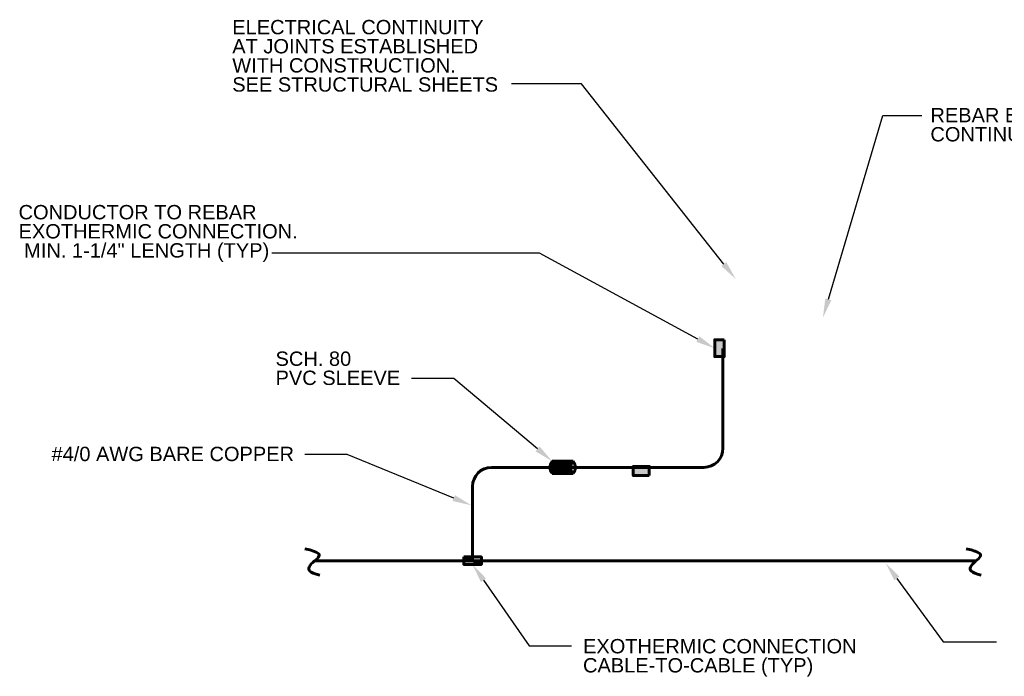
# Model space of a CAD drawing. Header units: inches. Extents: x 296 to 8995, y 82 to 10070.
# Tile 2 of 16: x 1123 to 1741, y 424 to 836. Entities that reach past the tile are written whole.
import ezdxf
from ezdxf import colors
from ezdxf.entities.mleader import LeaderData, LeaderLine
from ezdxf.math import Vec2, Vec3

# ---------------------------------------------------------------- set-up
doc = ezdxf.new("R2010")
doc.units = ezdxf.units.IN
doc.header["$MEASUREMENT"] = 0
for name, color, linetype, lineweight in [('E-ANNO-TEXT', 7, 'Continuous', 25), ('E-GND-GES', 92, 'Continuous', 60), ('E-LPS-COND', 92, 'Continuous', 60)]:
    doc.layers.add(name, color=color, linetype=linetype, lineweight=lineweight)
doc.styles.get("Standard").update_dxf_attribs({"font": 'arial.ttf'})

msp = doc.modelspace()

# ---------------------------------------------------------------- hatches: boundary and pattern name
at = {"layer": 'E-GND-GES'}
h = msp.add_hatch(color=256, dxfattribs=at)
h.dxf.hatch_style = 1
h.paths.add_polyline_path([(1565.15, 635.11), (1559.13, 635.11), (1559.13, 624.55), (1565.15, 624.55)])
h = msp.add_hatch(dxfattribs=at)
h.set_pattern_fill('ANSI31', color=256, scale=6)
h.set_pattern_definition([(45, (-31.40174, -147.52655), (-0.5303301, 0.5303301), [])])
edge = h.paths.add_edge_path()
edge.add_line((1465.46, 558.87), (1457.08, 558.87))
edge.add_spline(control_points=[(1457.08, 558.87), (1456.14, 557.53), (1455.66, 556.25), (1455.63, 555.03)], knot_values=[0, 0, 0, 0, 0.481265, 0.481265, 0.481265, 0.481265], degree=3, periodic=0)
edge.add_line((1455.63, 555.03), (1465.46, 555.03))
edge.add_line((1465.46, 555.03), (1465.46, 558.87))
edge = h.paths.add_edge_path()
edge.add_spline(control_points=[(1468.72, 555.03), (1468.75, 556.25), (1469.23, 557.53), (1470.18, 558.87)], knot_values=[0, 0, 0, 0, 0.481265, 0.481265, 0.481265, 0.481265], degree=3, periodic=0)
edge.add_line((1470.18, 558.87), (1465.46, 558.87))
edge.add_line((1465.46, 558.87), (1465.46, 555.03))
edge.add_line((1465.46, 555.03), (1468.72, 555.03))
edge = h.paths.add_edge_path()
edge.add_spline(control_points=[(1470.18, 551.21), (1469.18, 552.44), (1468.69, 553.71), (1468.72, 555.03)], knot_values=[0.481265, 0.481265, 0.481265, 0.481265, 1, 1, 1, 1], degree=3, periodic=0)
edge.add_line((1468.72, 555.03), (1465.46, 555.03))
edge.add_line((1465.46, 555.03), (1465.46, 551.21))
edge.add_line((1465.46, 551.21), (1470.18, 551.21))
edge = h.paths.add_edge_path()
edge.add_line((1465.46, 555.03), (1455.63, 555.03))
edge.add_spline(control_points=[(1455.63, 555.03), (1455.6, 553.71), (1456.09, 552.44), (1457.08, 551.21)], knot_values=[0.481265, 0.481265, 0.481265, 0.481265, 1, 1, 1, 1], degree=3, periodic=0)
edge.add_line((1457.08, 551.21), (1465.46, 551.21))
edge.add_line((1465.46, 551.21), (1465.46, 555.03))
h = msp.add_hatch(color=256, dxfattribs=at)
h.dxf.hatch_style = 1
h.paths.add_polyline_path([(1518.07, 549.87), (1518.07, 555.57), (1507.95, 555.57), (1507.95, 549.87)])
h = msp.add_hatch(color=256, dxfattribs=at)
h.dxf.hatch_style = 1
h.paths.add_polyline_path([(1412.6, 498.79), (1401.5, 498.79), (1407.05, 496.41), (1412.6, 496.41)])
h.paths.add_polyline_path([(1401.5, 498.79), (1401.5, 496.41), (1407.05, 496.41)], flags=17)
h.paths.add_polyline_path([(1407.05, 496.41), (1401.5, 496.41), (1401.5, 494.04), (1412.6, 494.04)])
h.paths.add_polyline_path([(1412.6, 496.35, -0.015148), (1407.05, 496.41), (1412.6, 494.04)])
h = msp.add_hatch(color=256, dxfattribs=at)
h.dxf.hatch_style = 1
h.paths.add_polyline_path([(1412.6, 496.41), (1407.05, 496.41), (1412.6, 494.04)])

# ---------------------------------------------------------------- linework, layer by layer
for p, q in [((1564.34, 629.56), (1564.34, 567.03)), ((1457.08, 558.87), (1470.18, 558.87)), ((1419.05, 555.03), (1552.34, 555.03)), ((1457.08, 551.21), (1470.18, 551.21)), ((1407.05, 543.03), (1407.05, 496.41)), ((1308.01, 496.41), (1723.41, 496.41))]:
    msp.add_line(p, q, dxfattribs=at)
for centre, start, end in [((1552.34, 567.03), 270, 0), ((1419.05, 543.03), 90, 180)]:
    msp.add_arc(centre, 12, start, end, dxfattribs=at)
for points in [[(1457.08, 558.87), (1455.12, 556.08), (1455.17, 553.59), (1457.08, 551.21)], [(1470.18, 558.87), (1468.21, 556.08), (1468.26, 553.59), (1470.18, 551.21)], [(1470.18, 558.87), (1472.14, 556.08), (1472.09, 553.59), (1470.18, 551.21)], [(1301.76, 503.91), (1311.02, 501.89), (1311.2, 498.91), (1307.75, 496.26), (1303.65, 492.72), (1304.13, 488.95), (1311.04, 487.42)], [(1717.16, 503.91), (1726.42, 501.89), (1726.6, 498.91), (1723.15, 496.26), (1719.05, 492.72), (1719.53, 488.95), (1726.44, 487.42)]]:
    msp.add_open_spline(points, degree=3, dxfattribs=at)
at = {"layer": 'E-LPS-COND'}
msp.add_line((1401.5, 498.79), (1412.6, 494.04), dxfattribs=at)
for points in [[(1565.15, 635.11), (1565.15, 624.55), (1559.13, 624.55), (1559.13, 635.11)], [(1518.07, 549.87), (1507.95, 549.87), (1507.95, 555.57), (1518.07, 555.57)], [(1401.5, 498.79), (1412.6, 498.79), (1412.6, 494.04), (1401.5, 494.04)]]:
    msp.add_lwpolyline(points, close=True, dxfattribs=at)

# ---------------------------------------------------------------- texts
at = {"layer": 'E-ANNO-TEXT', "char_height": 9, "attachment_point": 1, "line_spacing_factor": 0.8}
for s, width, heights, insert in [('\\A1;ELECTRICAL CONTINUITY AT JOINTS ESTABLISHED WITH CONSTRUCTION.\\PSEE STRUCTURAL SHEETS', 174.9851, [64.03], (1256.15, 835.93)), ('\\A1;REBAR ELECTRICALLY CONTINUOUS.  SEE STRUCTURAL', 215.5673, [27.38], (1694.62, 780.67)), ('\\A1;CONDUCTOR TO REBAR EXOTHERMIC CONNECTION.  MIN. 1-1/4" LENGTH (TYP)', 175.2637, [43.54], (1121.93, 719.75)), ('\\A1;SCH. 80\\PPVC SLEEVE', 83.6945, [23.64], (1283.33, 627.75)), ('\\A1;#4/0 AWG BARE COPPER', 155.6301, [17.98], (1142.63, 567.95)), ('\\A1;EXOTHERMIC CONNECTION\\PCABLE-TO-CABLE (TYP)', 177.7981, [30.87], (1476.44, 447.25))]:
    msp.add_mtext_dynamic_manual_height_columns(s, width=width, gutter_width=48, heights=heights, dxfattribs=dict(at, insert=insert))

# ---------------------------------------------------------------- leaders
at = {"layer": 'E-ANNO-TEXT'}
ml = msp.add_multileader_mtext('Standard', dxfattribs=at)
ml.set_content('', color=256)
ml.set_leader_properties()
ml.build(insert=Vec2(0, 0))
ml.multileader.update_dxf_attribs({"dogleg_length": 0.36, "arrow_head_size": 12, "scale": 48})
ctx = ml.context
ctx.base_point, ctx.scale, ctx.char_height, ctx.arrow_head_size, ctx.landing_gap_size, ctx.plane_origin = Vec3(1422.95, 795.73), 48, 8.64, 12, 4.32, Vec3(995.38, 844.99)
ctx.text_align_type = 2
notes = []
notes.append((ctx, [(1, (1, 1, 0), (1475.51, 795.73), (-1, 0), 43.92, [(0, [(1572.35, 673.22)], 0, [])])]))
ctx.mtext.insert, ctx.mtext.alignment, ctx.mtext.flow_direction = Vec3(1427.27, 800.05), 3, 5
ml = msp.add_multileader_mtext('Standard', dxfattribs=at)
ml.set_content('', color=256)
ml.set_leader_properties()
ml.build(insert=Vec2(0, 0))
ml.multileader.update_dxf_attribs({"dogleg_length": 0.36, "arrow_head_size": 12, "scale": 48})
ctx = ml.context
ctx.base_point, ctx.scale, ctx.char_height, ctx.arrow_head_size, ctx.landing_gap_size, ctx.plane_origin = Vec3(1689.2, 776), 48, 8.64, 12, 4.32, Vec3(1377.24, 844.99)
notes.append((ctx, [(0, (1, 1, 0), (1664.75, 776), (1, 0), 24.45, [(0, [(1627.1, 649.05)], 0, [])])]))
ctx.mtext.insert, ctx.mtext.flow_direction = Vec3(1693.52, 780.32), 5
ml = msp.add_multileader_mtext('Standard', dxfattribs=at)
ml.set_content('', color=256)
ml.set_leader_properties()
ml.build(insert=Vec2(0, 0))
ml.multileader.update_dxf_attribs({"dogleg_length": 0.36, "arrow_head_size": 12, "scale": 48})
ctx = ml.context
ctx.base_point, ctx.scale, ctx.char_height, ctx.arrow_head_size, ctx.landing_gap_size, ctx.plane_origin = Vec3(1272.39, 689.51), 48, 8.64, 12, 4.32, Vec3(916.45, 697.74)
ctx.text_align_type = 2
notes.append((ctx, [(1, (1, 1, 0), (1449.07, 689.51), (-1, 0), 168.04, [(0, [(1559.13, 629.83)], 0, [])])]))
ctx.mtext.insert, ctx.mtext.alignment, ctx.mtext.flow_direction = Vec3(1276.71, 693.83), 3, 5
ml = msp.add_multileader_mtext('Standard', dxfattribs=at)
ml.set_content('', color=256)
ml.set_leader_properties()
ml.build(insert=Vec2(0, 0))
ml.multileader.update_dxf_attribs({"dogleg_length": 0.36, "arrow_head_size": 12, "scale": 48})
ctx = ml.context
ctx.base_point, ctx.scale, ctx.char_height, ctx.arrow_head_size, ctx.landing_gap_size, ctx.plane_origin = Vec3(1360.07, 610.78), 48, 8.64, 12, 4.32, Vec3(863.2, 649.11)
ctx.text_align_type = 2
notes.append((ctx, [(1, (1, 1, 0), (1395.29, 610.78), (-1, 0), 26.58, [(0, [(1457.08, 558.87)], 0, [])])]))
ctx.mtext.insert, ctx.mtext.alignment, ctx.mtext.flow_direction = Vec3(1364.39, 615.1), 3, 5
ml = msp.add_multileader_mtext('Standard', dxfattribs=at)
ml.set_content('', color=256)
ml.set_leader_properties()
ml.build(insert=Vec2(0, 0))
ml.multileader.update_dxf_attribs({"dogleg_length": 0.36, "arrow_head_size": 12, "scale": 48})
ctx = ml.context
ctx.base_point, ctx.scale, ctx.char_height, ctx.arrow_head_size, ctx.landing_gap_size, ctx.plane_origin = Vec3(1293.03, 563), 48, 8.64, 12, 4.32, Vec3(767.74, 670.96)
ctx.text_align_type = 2
notes.append((ctx, [(1, (1, 1, 0), (1328.25, 563), (-1, 0), 26.58, [(0, [(1406.34, 531.2)], 0, [])])]))
ctx.mtext.insert, ctx.mtext.alignment, ctx.mtext.flow_direction = Vec3(1297.35, 567.32), 3, 5
ml = msp.add_multileader_mtext('Standard', dxfattribs=at)
ml.set_content('', color=256)
ml.set_leader_properties()
ml.build(insert=Vec2(0, 0))
ml.multileader.update_dxf_attribs({"dogleg_length": 0.36, "arrow_head_size": 12, "scale": 48})
ctx = ml.context
ctx.base_point, ctx.scale, ctx.char_height, ctx.arrow_head_size, ctx.landing_gap_size, ctx.plane_origin = Vec3(1736.22, 445.44), 48, 8.64, 12, 4.32, Vec3(1539.42, 316.04)
notes.append((ctx, [(0, (1, 1, 0), (1702.62, 445.44), (1, 0), 33.6, [(0, [(1666.46, 494.98)], 0, [])])]))
ctx.mtext.insert, ctx.mtext.flow_direction = Vec3(1740.54, 449.76), 5
ml = msp.add_multileader_mtext('Standard', dxfattribs=at)
ml.set_content('', color=256)
ml.set_leader_properties()
ml.build(insert=Vec2(0, 0))
ml.multileader.update_dxf_attribs({"dogleg_length": 0.36, "arrow_head_size": 12, "scale": 48})
ctx = ml.context
ctx.base_point, ctx.scale, ctx.char_height, ctx.arrow_head_size, ctx.landing_gap_size, ctx.plane_origin = Vec3(1469.13, 442.9), 48, 8.64, 12, 4.32, Vec3(1167.29, 487.81)
notes.append((ctx, [(0, (1, 1, 0), (1442.55, 442.9), (1, 0), 26.58, [(0, [(1407.05, 494.04)], 0, [])])]))
ctx.mtext.insert, ctx.mtext.flow_direction = Vec3(1473.45, 447.22), 5
for ctx, leaders in notes:
    for number, flags, end, landing, length, lines in leaders:
        leader = LeaderData()
        leader.index, (leader.has_last_leader_line, leader.has_dogleg_vector, leader.attachment_direction) = number, flags
        leader.last_leader_point, leader.dogleg_vector, leader.dogleg_length = Vec3(end), Vec3(landing), length
        for number, points, colour, breaks in lines:
            line = LeaderLine()
            line.index, line.vertices, line.color, line.breaks = number, Vec3.list(points), colors.encode_raw_color(colour), breaks
            leader.lines.append(line)
        ctx.leaders.append(leader)

doc.saveas('drawing.dxf')
